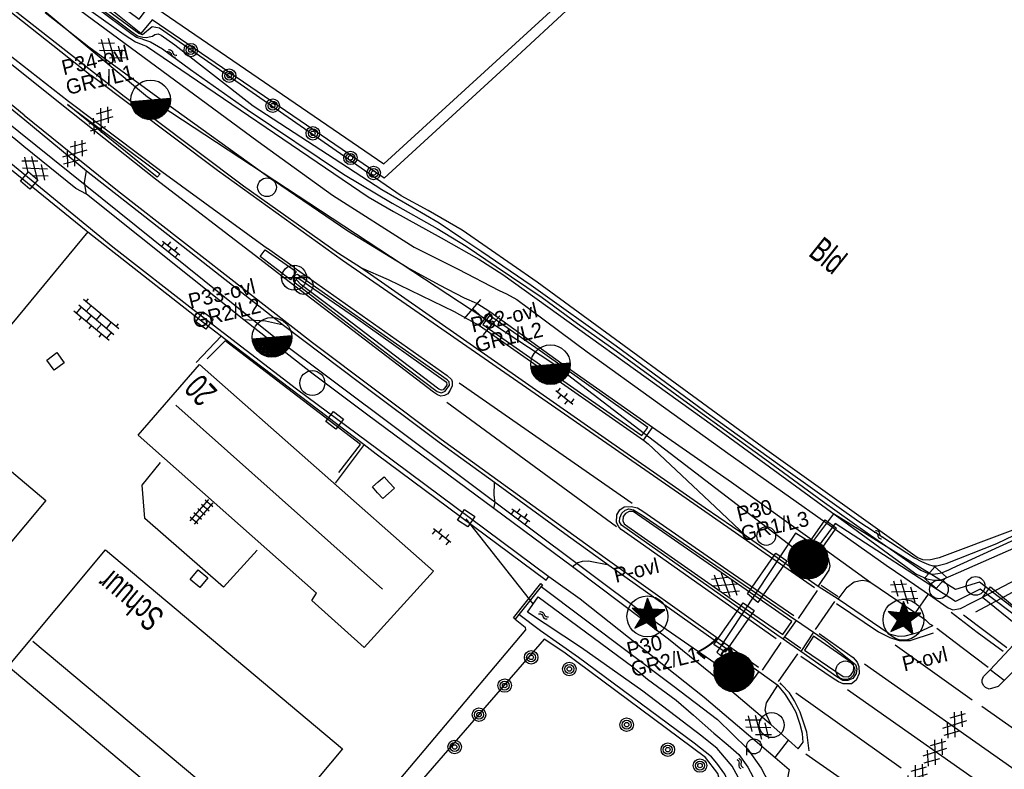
# Model space of a CAD drawing. Header units: metres. Extents: x 119757 to 244046, y 404148 to 811635.
# Tile 5 of 60: x 121365 to 121464, y 405228 to 405303. Entities that reach past the tile are written whole.
import ezdxf

# ---------------------------------------------------------------- set-up
doc = ezdxf.new("R2010")
doc.units = ezdxf.units.M
doc.layers.get('0').update_dxf_attribs({"linetype": 'CONTINUOUS'})
doc.layers.add('# Ov Nieuwe Leiding', color=250, linetype='CONTINUOUS', lineweight=30)
doc.layers.add('Lichtpunten SYMBOOL', color=1, linetype='CONTINUOUS', lineweight=30)
for name, color, linetype in [('4403', 7, 'CONTINUOUS'), ('4406', 7, 'CONTINUOUS'), ('4411', 7, 'CONTINUOUS'), ('4413', 7, 'CONTINUOUS'), ('4502', 1, 'CONTINUOUS'), ('4504', 7, 'CONTINUOUS'), ('4601', 172, 'CONTINUOUS'), ('B-AF-HAAG-GD', 74, 'CONTINUOUS'), ('B-AF-MUUR-GD', 232, 'CONTINUOUS'), ('B-AF-RAST-GD', 47, 'Raster'), ('B-AF-SCHUT-GD', 47, 'Hekwerk'), ('B-AS-HECT-GD', 9, 'CONTINUOUS'), ('B-BB-BORD-GD', 8, 'CONTINUOUS'), ('B-BP-BOOM-GD', 74, 'CONTINUOUS'), ('B-GB-BOUW-GD', 242, 'CONTINUOUS'), ('B-GB-NOKL-GD', 242, 'CONTINUOUS'), ('B-KL-WATER-GD', 8, 'CONTINUOUS'), ('B-MK-BLOKDW-GD', 121, 'CONTINUOUS'), ('B-MK-DRIEH-GD', 121, 'CONTINUOUS'), ('B-MK-KANAL-GD', 121, 'CONTINUOUS'), ('B-MK-STRP-GD', 121, 'CONTINUOUS'), ('B-MK-VLAK-GD', 121, 'CONTINUOUS'), ('B-OB-ABRI-GD', 8, 'CONTINUOUS'), ('B-OB-OVER-GD', 8, 'CONTINUOUS'), ('B-TE-OND-GD', 8, 'CONTINUOUS'), ('B-TR-SLOO-GD', 142, 'CONTINUOUS'), ('B-VH-BNDH-GD', 13, 'CONTINUOUS'), ('B-VH-FPAD-GD', 13, 'CONTINUOUS'), ('B-VH-GOOT-GD', 13, 'CONTINUOUS'), ('B-VH-HALT-GD', 13, 'CONTINUOUS'), ('B-VH-HFDR-GD', 13, 'CONTINUOUS'), ('B-VH-MATE-GD', 13, 'CONTINUOUS'), ('B-VH-OVRG-GD', 13, 'CONTINUOUS'), ('B-VH-TROT-GD', 13, 'CONTINUOUS'), ('B-VH-WEGN-GD', 13, 'CONTINUOUS'), ('B-VR-MAIB-GD', 214, 'CONTINUOUS'), ('B-WT-HDUIK-GD', 134, 'CONTINUOUS'), ('B-WT-KOLK-GD', 213, 'CONTINUOUS'), ('L-AR-BLOCKS-GD', 8, 'CONTINUOUS'), ('L-AR-SYMB-GD', 8, 'CONTINUOUS'), ('n-ov-arma-pr', 1, 'CONTINUOUS'), ('OVL Lichtpunt', 1, 'CONTINUOUS'), ('OVL Lichtpuntinformatie', 1, 'CONTINUOUS')]:
    doc.layers.add(name, color=color, linetype=linetype)
doc.linetypes.add('Hekwerk', pattern='A,4,-1,[1,dgnlstyle.shx,S=0.004,R=0,X=0,Y=0],-1', length=6)
doc.linetypes.add('OV-4x4mm2', pattern='A,8,-1.5,["4x4",Standard,S=1.5,R=0,X=0,Y=-0.75],-5.5', length=15)
doc.linetypes.add('Raster', pattern='A,4,-1,[1,dgnlstyle.shx,S=0.004,R=0,X=0,Y=0],-1', length=6)

# ---------------------------------------------------------------- blocks, each defined once
blk = doc.blocks.new('3201')
blk.add_circle((0, 0), 0.5)
blk = doc.blocks.new('2901')
for radius in [0.27, 0.18, 0.09]:
    blk.add_circle((0, 0), radius)
blk = doc.blocks.new('GV6', base_point=(119758.78532, 404407.573336))
at = {"layer": '4411'}
for points in [[(119758.78532, 404407.542086, 0), (119758.94157, 404407.667086, 0)], [(119758.84782, 404407.479586, 0), (119759.09782, 404407.667086, 0)], [(119758.84782, 404407.667086, 0), (119759.09782, 404407.479586, 0)], [(119759.00407, 404407.667086, 0), (119759.16032, 404407.542086, 0)], [(119758.78532, 404407.604586, 0), (119758.94157, 404407.479586, 0)], [(119759.00407, 404407.479586, 0), (119759.16032, 404407.604586, 0)]]:
    blk.add_polyline3d(points, dxfattribs=at)
blk = doc.blocks.new('WATER', base_point=(119758.78532, 404407.573336))
at = {"layer": '4601'}
for points in [[(119758.28532, 404407.723336, 0), (119758.34782, 404407.785836, 0), (119758.47282, 404407.848336, 0), (119758.59782, 404407.848336, 0), (119758.72282, 404407.785836, 0), (119758.78532, 404407.723336, 0), (119758.84782, 404407.660836, 0), (119758.97282, 404407.598336, 0), (119759.09782, 404407.598336, 0), (119759.22282, 404407.660836, 0), (119759.28532, 404407.723336, 0)], [(119758.28532, 404407.423336, 0), (119758.34782, 404407.485836, 0), (119758.47282, 404407.548336, 0), (119758.59782, 404407.548336, 0), (119758.72282, 404407.485836, 0), (119758.78532, 404407.423336, 0), (119758.84782, 404407.360836, 0), (119758.97282, 404407.298336, 0), (119759.09782, 404407.298336, 0), (119759.22282, 404407.360836, 0), (119759.28532, 404407.423336, 0)]]:
    blk.add_polyline3d(points, dxfattribs=at)
blk = doc.blocks.new('2401')
blk.add_circle((0.001, -0.001), 0.375)
blk = doc.blocks.new('2202')
for p, q in [((0, 0.35), (0, 0.5)), ((-0.35, 0.001), (-0.5, 0)), ((0.35, -0.001), (0.5, 0)), ((0, -0.35), (0, -0.5))]:
    blk.add_line(p, q)
blk.add_circle((0, 0), 0.35)
blk = doc.blocks.new('3001')
blk.add_line((-0.3, 0), (-0.3, -0.35))
blk.add_circle((0, 0), 0.3)
blk = doc.blocks.new('3605')
at = {"flags": 128}
blk.add_lwpolyline([(-0.25, -0.25), (-0.25, 0.25), (0.25, 0.25), (0.25, -0.25)], close=True, dxfattribs=at)
blk = doc.blocks.new('OV6', base_point=(119758.78532, 404407.573336))
at = {"layer": '4413'}
for points in [[(119758.81657, 404407.573336, 0), (119758.81657, 404407.604586, 0)], [(119758.94157, 404407.573336, 0), (119758.94157, 404407.604586, 0)], [(119759.06657, 404407.573336, 0), (119759.06657, 404407.604586, 0)], [(119758.78532, 404407.573336, 0), (119759.09782, 404407.573336, 0)], [(119758.87907, 404407.573336, 0), (119758.87907, 404407.542086, 0)], [(119759.00407, 404407.573336, 0), (119759.00407, 404407.542086, 0)]]:
    blk.add_polyline3d(points, dxfattribs=at)
blk = doc.blocks.new('3602')
at = {"flags": 128}
blk.add_lwpolyline([(-0.31, 0.001), (-0.31, 0.311), (0, 0.311), (0.31, 0.311), (0.31, 0.001), (0.31, -0.309), (0, -0.309), (-0.31, -0.309)], close=True, dxfattribs=at)
blk = doc.blocks.new('2801', base_point=(119758.533414, 404407.573336))
for points in [[(119758.033414, 404408.073336, 0), (119758.033414, 404407.573336, 0)], [(119759.033414, 404408.073336, 0), (119759.033414, 404407.573336, 0)], [(119758.033414, 404407.573336, 0), (119758.533414, 404407.573336, 0)], [(119758.033414, 404407.573336, 0), (119758.033414, 404407.073575, 0)], [(119758.533414, 404407.573336, 0), (119759.033414, 404407.573336, 0), (119759.033414, 404407.073336, 0)]]:
    blk.add_polyline3d(points)
blk = doc.blocks.new('OV2-4406', base_point=(119758.78532, 404407.573336))
at = {"layer": '4406'}
for points in [[(119758.78532, 404407.69279, 0), (119758.904774, 404407.69279, 0)], [(119758.78532, 404407.633063, 0), (119758.904774, 404407.633063, 0)], [(119758.81532, 404407.423336, 0), (119758.815183, 404407.722654, 0)], [(119758.87491, 404407.722654, 0), (119758.87532, 404407.423336, 0)], [(119758.78532, 404407.573336, 0), (119758.904774, 404407.573336, 0)], [(119758.78532, 404407.513609, 0), (119758.904774, 404407.513609, 0)], [(119758.78532, 404407.453882, 0), (119758.904774, 404407.453882, 0)]]:
    blk.add_polyline3d(points, dxfattribs=at)
blk = doc.blocks.new('2501')
at = {"flags": 128}
for points in [[(0.001, 0.499), (0.001, -0.001), (0.001, -0.501)], [(-0.499, -0.001), (0.001, -0.001), (0.501, -0.001)]]:
    blk.add_lwpolyline(points, dxfattribs=at)
blk.add_circle((0.001, -0.001), 0.5)
blk = doc.blocks.new('OV4', base_point=(119758.533414, 404407.573336))
at = {"layer": '4403'}
for points in [[(119758.627164, 404407.667086, 0), (119758.627164, 404407.635836, 0)], [(119758.752164, 404407.667086, 0), (119758.752164, 404407.635836, 0)], [(119758.877164, 404407.667086, 0), (119758.877164, 404407.635836, 0)], [(119758.533414, 404407.635836, 0), (119758.970914, 404407.635836, 0)], [(119758.564664, 404407.635836, 0), (119758.564664, 404407.573336, 0)], [(119758.689664, 404407.635836, 0), (119758.689664, 404407.573336, 0)], [(119758.814664, 404407.635836, 0), (119758.814664, 404407.573336, 0)], [(119758.939664, 404407.635836, 0), (119758.939664, 404407.573336, 0)], [(119758.533414, 404407.573336, 0), (119758.970914, 404407.573336, 0)], [(119758.533414, 404407.510836, 0), (119758.970914, 404407.510836, 0)], [(119758.564664, 404407.510836, 0), (119758.564664, 404407.479586, 0)], [(119758.627164, 404407.573336, 0), (119758.627164, 404407.510836, 0)], [(119758.752164, 404407.573336, 0), (119758.752164, 404407.510836, 0)], [(119758.877164, 404407.573336, 0), (119758.877164, 404407.510836, 0)], [(119758.939664, 404407.510836, 0), (119758.939664, 404407.479586, 0)]]:
    blk.add_polyline3d(points, dxfattribs=at)
blk = doc.blocks.new('OV_MASTB')
at = {"layer": 'n-ov-arma-pr'}
for p, q in [((0.001, -1.5), (-0.015, 1.5)), ((0.065, -1.499), (0.048, 1.499)), ((0.128, -1.495), (0.112, 1.496)), ((0.192, -1.488), (0.175, 1.49)), ((0.255, -1.478), (0.239, 1.481)), ((0.319, -1.466), (0.302, 1.469)), ((0.382, -1.451), (0.366, 1.455)), ((0.446, -1.432), (0.429, 1.437)), ((0.509, -1.411), (0.493, 1.417)), ((0.572, -1.387), (0.557, 1.393)), ((0.636, -1.359), (0.62, 1.366)), ((0.699, -1.327), (0.684, 1.335)), ((0.762, -1.292), (0.748, 1.3)), ((0.826, -1.252), (0.811, 1.262)), ((0.889, -1.208), (0.875, 1.218)), ((0.952, -1.159), (0.939, 1.17)), ((1.015, -1.104), (1.003, 1.116)), ((1.078, -1.043), (1.067, 1.055)), ((1.141, -0.973), (1.13, 0.986)), ((1.205, -0.894), (1.194, 0.907)), ((1.268, -0.802), (1.258, 0.816)), ((1.33, -0.693), (1.323, 0.708)), ((1.393, -0.556), (1.387, 0.572)), ((1.456, -0.363), (1.451, 0.379))]:
    blk.add_line(p, q, dxfattribs=at)
blk.add_circle((0, 0), 1.5, dxfattribs=at)
blk = doc.blocks.new('OV_MASTE')
at = {"layer": 'n-ov-arma-pr'}
for p, q in [((-0.429, 1.986), (-0.386, -1.897)), ((-0.346, 2.002), (-0.301, -1.912)), ((-0.262, 2.016), (-0.217, -1.923)), ((-0.178, 2.025), (-0.133, -1.93)), ((-0.094, 2.031), (-0.049, -1.934)), ((0.012, -1.935), (-0.01, 2.033)), ((0.096, -1.933), (0.074, 2.032)), ((0.18, -1.928), (0.158, 2.028)), ((0.264, -1.919), (0.242, 2.02)), ((0.348, -1.906), (0.326, 2.008)), ((0.432, -1.89), (0.41, 1.993)), ((0.516, -1.869), (0.494, 1.974)), ((-1.679, 1.101), (-1.655, -1.04)), ((-1.597, 1.223), (-1.57, -1.16)), ((-1.514, 1.328), (-1.485, -1.263)), ((-1.431, 1.42), (-1.4, -1.354)), ((-1.348, 1.502), (-1.315, -1.434)), ((-1.265, 1.575), (-1.23, -1.505)), ((-1.181, 1.641), (-1.145, -1.569)), ((-1.098, 1.7), (-1.061, -1.626)), ((-1.015, 1.752), (-0.976, -1.677)), ((-0.931, 1.8), (-0.892, -1.722)), ((-0.848, 1.842), (-0.807, -1.762)), ((-0.764, 1.879), (-0.723, -1.797)), ((-0.681, 1.912), (-0.638, -1.828)), ((-0.597, 1.94), (-0.554, -1.855)), ((-0.513, 1.965), (-0.47, -1.878)), ((0.6, -1.845), (0.579, 1.95)), ((0.684, -1.817), (0.663, 1.923)), ((0.768, -1.785), (0.747, 1.892)), ((0.851, -1.748), (0.831, 1.856)), ((0.935, -1.706), (0.915, 1.815)), ((1.019, -1.66), (1, 1.769)), ((1.103, -1.607), (1.084, 1.718)), ((1.186, -1.549), (1.168, 1.661)), ((1.27, -1.484), (1.253, 1.597)), ((1.354, -1.411), (1.337, 1.525)), ((1.437, -1.33), (1.421, 1.444)), ((1.521, -1.238), (1.506, 1.353)), ((1.604, -1.133), (1.591, 1.25)), ((1.687, -1.012), (1.675, 1.129)), ((1.77, -0.867), (1.76, 0.986)), ((-1.925, 0.518), (-1.914, -0.463)), ((-1.844, 0.774), (-1.827, -0.717)), ((-1.762, 0.956), (-1.741, -0.897)), ((1.853, -0.686), (1.845, 0.806)), ((1.936, -0.43), (1.93, 0.55))]:
    blk.add_line(p, q, dxfattribs=at)
blk.add_circle((0.012, 0.049), 1.981, dxfattribs=at)
blk = doc.blocks.new('OV_MASTF')
at = {"layer": 'Lichtpunten SYMBOOL'}
for p, q in [((-0.224, -0.256), (-0.224, 1.062)), ((-0.184, -0.256), (-0.184, 1.19)), ((-0.143, -0.256), (-0.143, 1.319)), ((-0.103, -0.256), (-0.103, 1.447)), ((-0.062, -0.256), (-0.062, 1.576)), ((0.099, -0.256), (0.099, 1.629)), ((0.139, -0.256), (0.139, 1.535)), ((0.18, -0.256), (0.18, 1.44)), ((0.22, -0.256), (0.22, 1.346)), ((0.261, -0.256), (0.261, 1.251)), ((0.301, -0.256), (0.301, 1.157)), ((0.341, -0.256), (0.341, 1.062)), ((-1.516, 0.815), (-1.516, 0.825)), ((-1.476, 0.82), (-1.476, 0.776)), ((-1.435, 0.815), (-1.435, 0.737)), ((-1.395, 0.81), (-1.395, 0.698)), ((-1.355, 0.805), (-1.355, 0.659)), ((-1.314, 0.8), (-1.314, 0.62)), ((-1.274, 0.795), (-1.274, 0.581)), ((-1.233, 0.79), (-1.233, 0.542)), ((-1.193, 0.785), (-1.193, 0.503)), ((-1.153, 0.779), (-1.153, 0.464)), ((-1.112, 0.774), (-1.112, 0.425)), ((-1.072, 0.769), (-1.072, 0.386)), ((-1.032, 0.764), (-1.032, 0.347)), ((-0.991, 0.759), (-0.991, 0.308)), ((-0.951, 0.754), (-0.951, 0.269)), ((-0.91, 0.231), (-0.91, 0.749)), ((-0.87, 0.192), (-0.87, 0.744)), ((-0.83, 0.153), (-0.83, 0.739)), ((-0.789, 0.114), (-0.789, 0.734)), ((-0.749, 0.075), (-0.749, 0.728)), ((-0.709, 0.036), (-0.709, 0.723)), ((-0.668, -0.003), (-0.668, 0.718)), ((-0.628, -0.042), (-0.628, 0.713)), ((-0.587, -0.256), (-0.587, 0.708)), ((-0.547, -0.256), (-0.547, 0.703)), ((-0.507, -0.256), (-0.507, 0.698)), ((-0.466, -0.256), (-0.466, 0.693)), ((-0.426, -0.256), (-0.426, 0.688)), ((-0.385, -0.256), (-0.385, 0.683)), ((-0.345, -0.256), (-0.345, 0.677)), ((-0.305, -0.256), (-0.305, 0.805)), ((-0.264, -0.256), (-0.264, 0.933)), ((0.382, -0.256), (0.382, 0.968)), ((0.422, -0.256), (0.422, 0.873)), ((0.463, -0.256), (0.463, 0.778)), ((0.503, -0.256), (0.503, 0.72)), ((0.543, -0.256), (0.543, 0.718)), ((0.584, -0.256), (0.584, 0.715)), ((0.624, -0.256), (0.624, 0.712)), ((0.664, -0.256), (0.664, 0.71)), ((0.705, -0.118), (0.705, 0.707)), ((0.745, -0.089), (0.745, 0.705)), ((0.787, -0.059), (0.791, 0.702)), ((0.826, -0.031), (0.826, 0.7)), ((0.866, -0.001), (0.866, 0.697)), ((0.907, 0.028), (0.907, 0.695)), ((0.947, 0.057), (0.947, 0.692)), ((0.987, 0.69), (0.987, 0.086)), ((1.028, 0.687), (1.028, 0.115)), ((1.068, 0.685), (1.068, 0.144)), ((1.109, 0.682), (1.109, 0.173)), ((1.149, 0.679), (1.149, 0.203)), ((1.189, 0.677), (1.189, 0.232)), ((1.23, 0.674), (1.23, 0.261)), ((1.27, 0.672), (1.27, 0.29)), ((1.311, 0.669), (1.311, 0.319)), ((1.351, 0.667), (1.351, 0.348)), ((1.391, 0.664), (1.391, 0.378)), ((1.432, 0.662), (1.432, 0.407)), ((1.472, 0.659), (1.472, 0.436)), ((1.512, 0.657), (1.512, 0.465)), ((1.553, 0.494), (1.553, 0.654)), ((1.593, 0.651), (1.593, 0.523)), ((1.634, 0.552), (1.634, 0.649)), ((1.674, 0.646), (1.674, 0.582)), ((1.714, 0.611), (1.714, 0.644)), ((-1.112, -0.945), (-1.112, -1.113)), ((-1.072, -0.877), (-1.072, -1.094)), ((-1.032, -0.809), (-1.032, -1.075)), ((-0.991, -0.741), (-0.991, -1.057)), ((-0.951, -0.672), (-0.951, -1.038)), ((-0.91, -0.604), (-0.91, -1.019)), ((-0.87, -0.536), (-0.87, -1)), ((-0.83, -0.468), (-0.83, -0.982)), ((-0.789, -0.4), (-0.789, -0.963)), ((-0.749, -0.331), (-0.749, -0.944)), ((-0.709, -0.256), (-0.709, -0.926)), ((-0.668, -0.256), (-0.668, -0.195)), ((-0.668, -0.256), (-0.668, -0.907)), ((-0.628, -0.256), (-0.628, -0.127)), ((-0.628, -0.256), (-0.628, -0.888)), ((-0.587, -0.256), (-0.587, -0.87)), ((-0.547, -0.256), (-0.547, -0.851)), ((-0.507, -0.256), (-0.507, -0.832)), ((-0.466, -0.256), (-0.466, -0.813)), ((-0.426, -0.256), (-0.426, -0.795)), ((-0.385, -0.256), (-0.385, -0.776)), ((-0.345, -0.256), (-0.345, -0.757)), ((-0.305, -0.256), (-0.305, -0.739)), ((-0.264, -0.256), (-0.264, -0.72)), ((-0.224, -0.256), (-0.224, -0.701)), ((-0.184, -0.256), (-0.184, -0.682)), ((-0.143, -0.256), (-0.143, -0.664)), ((-0.103, -0.256), (-0.103, -0.645)), ((-0.062, -0.256), (-0.062, -0.626)), ((0.099, -0.256), (0.099, -0.692)), ((0.139, -0.256), (0.139, -0.727)), ((0.18, -0.256), (0.18, -0.762)), ((0.22, -0.256), (0.22, -0.798)), ((0.261, -0.256), (0.261, -0.833)), ((0.301, -0.256), (0.301, -0.868)), ((0.341, -0.256), (0.341, -0.904)), ((0.382, -0.256), (0.382, -0.939)), ((0.422, -0.256), (0.422, -0.974)), ((0.463, -0.256), (0.463, -1.01)), ((0.503, -0.256), (0.503, -1.045)), ((0.543, -0.256), (0.543, -1.08)), ((0.584, -0.256), (0.584, -1.116)), ((0.624, -0.256), (0.624, -1.151)), ((0.664, -0.256), (0.664, -1.186)), ((0.705, -0.256), (0.705, -0.198)), ((0.705, -0.256), (0.705, -1.222)), ((0.745, -0.409), (0.745, -1.257)), ((0.786, -0.619), (0.786, -1.292)), ((0.826, -0.829), (0.826, -1.327)), ((-1.233, -1.15), (-1.233, -1.169)), ((-1.193, -1.082), (-1.193, -1.15)), ((-1.153, -1.014), (-1.153, -1.131)), ((0.866, -1.04), (0.866, -1.363)), ((0.907, -1.25), (0.907, -1.398))]:
    blk.add_line(p, q, dxfattribs=at)
for points in [[(0.016, 1.825), (-0.345, 0.677), (-1.529, 0.827), (-0.596, -0.073), (-1.249, -1.176), (-0.006, -0.6), (0.941, -1.428), (0.691, -0.128), (1.756, 0.641), (0.487, 0.721), (0.016, 1.825)], [(-0.022, -0.256), (-0.022, -0.256), (-0.022, 1.704)], [(0.018, 1.818), (0.018, -0.621)], [(0.059, -0.256), (0.059, -0.256), (0.059, 1.724)], [(-0.022, -0.256), (-0.022, -0.256), (-0.022, -0.608)], [(0.059, -0.256), (0.059, -0.256), (0.059, -0.657)]]:
    blk.add_lwpolyline(points, dxfattribs=at)
blk.add_circle((0, 0), 2.045, dxfattribs=at)

msp = doc.modelspace()

# ---------------------------------------------------------------- linework, layer by layer
at = {"layer": '# Ov Nieuwe Leiding', "color": 1, "linetype": 'OV-4x4mm2'}
for points in [[(121477.08, 405232.481), (121476.758, 405232.011), (121472.694, 405235.13), (121471.876, 405236.492), (121472.446, 405238.424), (121461.355, 405246.99), (121458.948, 405246.231), (121446.722, 405253.827), (121444.525, 405250.895), (121442.948, 405251.882), (121435.059, 405239.969), (121437.076, 405238.129), (121436.682, 405237.603), (121428.249, 405243.454), (121390.563, 405271.698), (121351.563, 405303.019), (121308.625, 405340.847), (121267.195, 405380.513), (121226.644, 405420.633), (121187.061, 405459.702), (121147.066, 405501.341), (121109.157, 405543.481)], [(121477.511, 405232.364), (121476.795, 405231.326), (121471.999, 405234.903), (121471.068, 405236.548), (121471.784, 405238.444), (121461.399, 405246.267), (121458.94, 405245.038), (121446.904, 405252.871), (121444.233, 405249.244), (121418.549, 405268.931), (121378.092, 405295.54), (121337.516, 405329.432), (121295.464, 405367.994), (121254.556, 405408.305), (121214.437, 405447.903), (121173.703, 405488.894), (121135.173, 405529.309)]]:
    msp.add_lwpolyline(points, dxfattribs=at)
at = {"layer": '# Ov Nieuwe Leiding', "color": 1, "lineweight": 30}
for points in [[(121445.909, 405253.217), (121446.987, 405252.436), (121445.547, 405250.361), (121444.436, 405251.131)], [(121440.972, 405249.892), (121442.071, 405249.128), (121439.179, 405244.953), (121438.119, 405245.81)], [(121461.633, 405245.441), (121462.455, 405246.498), (121467.035, 405242.657), (121466.212, 405241.752)], [(121437.69, 405244.896), (121438.806, 405244.153), (121435.878, 405239.968), (121434.767, 405240.738)]]:
    msp.add_lwpolyline(points, close=True, dxfattribs=at)
at = {"layer": 'B-AF-HAAG-GD'}
for points in [[(121373.894, 405305.885), (121377.247, 405303.379), (121378.396, 405304.86), (121401.73, 405288.883), (121426.562, 405311.612)], [(121397.222, 405257.949), (121399.405, 405260.78), (121385.861, 405271.133), (121384.075, 405269.342)]]:
    msp.add_lwpolyline(points, dxfattribs=at)
at = {"layer": 'B-AF-MUUR-GD'}
for points in [[(121414.725, 405243.402), (121417.452, 405246.846), (121417.609, 405246.722)], [(121417.466, 405246.542), (121415.242, 405243.733), (121414.882, 405243.278), (121414.725, 405243.402)], [(121417.609, 405246.722), (121417.466, 405246.542)]]:
    msp.add_lwpolyline(points, dxfattribs=at)
at = {"layer": 'B-AF-RAST-GD'}
for points in [[(121457.591, 405338.429), (121446.172, 405327.909), (121427.591, 405311.27), (121414.183, 405298.81), (121401.763, 405287.453), (121378.549, 405303.282), (121377.42, 405301.935), (121372.743, 405305.686), (121385.334, 405318.943)], [(121407.438, 405215.846), (121413.267, 405210.823), (121422.082, 405203.468), (121434.729, 405220.032), (121436.306, 405223.592), (121435.163, 405227.805), (121433.923, 405229.416), (121419.749, 405239.971), (121417.791, 405241.281), (121403.95, 405225.322)]]:
    msp.add_lwpolyline(points, dxfattribs=at)
at = {"layer": 'B-AF-SCHUT-GD'}
msp.add_lwpolyline([(121389.056, 405250.194), (121385.692, 405246.473), (121377.809, 405253.35), (121377.561, 405256.709), (121379.391, 405258.956)], dxfattribs=at)
at = {"layer": 'B-GB-BOUW-GD'}
for points in [[(121383.287, 405268.764), (121406.694, 405248.081), (121399.78, 405240.431), (121394.529, 405245.141), (121395.012, 405245.867), (121377.168, 405261.717)], [(121349.721, 405233.419), (121383.649, 405205.223), (121373.455, 405193.011), (121339.614, 405221.125), (121340.995, 405222.902), (121328.385, 405233.492), (121355.227, 405265.846), (121367.913, 405255.15)], [(121373.898, 405250.224), (121397.598, 405230.299), (121387.816, 405218.62), (121364.146, 405238.521)]]:
    msp.add_lwpolyline(points, close=True, dxfattribs=at)
at = {"layer": 'B-GB-NOKL-GD'}
for points in [[(121401.601, 405246.274), (121380.934, 405264.698)], [(121366.6, 405241.081), (121390.001, 405221.46)]]:
    msp.add_lwpolyline(points, dxfattribs=at)
at = {"layer": 'B-MK-BLOKDW-GD'}
for points in [[(121458.52, 405243.972), (121461.125, 405241.979), (121463.72, 405240.061)], [(121462.215, 405238.433), (121459.619, 405240.418), (121457.069, 405242.342)], [(121443.959, 405229.787), (121450.16, 405225.458)]]:
    msp.add_lwpolyline(points, dxfattribs=at)
at = {"layer": 'B-MK-DRIEH-GD'}
for points in [[(121447.188, 405245.511), (121445.488, 405246.656)], [(121464.087, 405240.405), (121459.747, 405243.673)], [(121443.466, 405240.333), (121441.884, 405241.453)], [(121460.624, 405235.155), (121452.889, 405240.672)]]:
    msp.add_lwpolyline(points, dxfattribs=at)
at = {"layer": 'B-MK-KANAL-GD'}
for points in [[(121443.232, 405243.355), (121445.121, 405246.139)], [(121446.845, 405245.034), (121444.903, 405242.233)], [(121441.48, 405240.937), (121439.604, 405238.181)], [(121441.218, 405237.021), (121443.177, 405239.786)]]:
    msp.add_lwpolyline(points, dxfattribs=at)
at = {"layer": 'B-MK-STRP-GD'}
for points in [[(121138.533, 405522.766), (121163.43, 405495.882), (121188.844, 405469.473), (121209.168, 405449.219), (121216.789, 405441.733), (121233.996, 405424.768), (121255.556, 405403.488), (121277.08, 405382.236), (121298.834, 405361.114), (121318.756, 405342.511), (121337.136, 405326.577), (121355.798, 405310.917), (121372.439, 405297.714)], [(121365.743, 405293.734), (121354.189, 405303.235), (121335.994, 405318.655), (121322.486, 405330.428), (121309.185, 405342.54), (121300.539, 405350.666), (121279.603, 405370.778), (121256.313, 405393.696), (121235.072, 405414.661), (121215.998, 405433.503), (121199.09, 405450.208), (121186.387, 405462.901), (121177.611, 405471.809), (121163.62, 405486.362), (121143.269, 405508.112)], [(121378.905, 405287.335), (121369.504, 405294.774), (121363.632, 405299.478)], [(121364.039, 405299.967), (121370.19, 405295.15), (121379.516, 405288.12)], [(121444.841, 405246.412), (121431.227, 405255.905), (121406.665, 405272.904), (121397.595, 405279.188), (121385.094, 405288.2), (121372.439, 405297.714)], [(121365.743, 405293.734), (121375.083, 405286.204), (121394.609, 405270.969), (121407.482, 405261.314), (121423.879, 405249.429), (121439.227, 405238.461)], [(121389.328, 405279.326), (121378.905, 405287.335)], [(121379.516, 405288.12), (121390.093, 405280.406)], [(121392.775, 405278.497), (121390.093, 405280.406)], [(121392.254, 405277.063), (121389.328, 405279.326)], [(121392.775, 405278.497), (121408.088, 405267.665), (121408.498, 405267.275), (121408.579, 405267.091), (121408.573, 405266.636), (121408.391, 405266.221), (121408.13, 405265.845), (121407.822, 405265.672), (121407.429, 405265.623), (121407.094, 405265.737), (121406.7, 405266.019), (121392.254, 405277.063)], [(121426.583, 405254.848), (121409.281, 405266.9)], [(121408.058, 405264.991), (121425.031, 405252.541)], [(121462.414, 405244.784), (121463.048, 405245.126), (121472.336, 405250.142), (121475.707, 405252.252), (121480.697, 405255.712), (121482.285, 405256.873)], [(121440.998, 405241.288), (121427.163, 405251.075), (121425.502, 405252.259), (121425.243, 405252.52), (121425.005, 405252.956), (121425.067, 405253.714), (121425.364, 405254.225), (121425.8, 405254.51), (121426.493, 405254.557), (121427.125, 405254.411), (121427.641, 405254.096), (121436.175, 405248.193), (121442.781, 405243.626)], [(121447.03, 405244.853), (121451.235, 405242.015), (121452.369, 405241.446), (121453.289, 405241.153), (121454.392, 405241.141), (121456.73, 405241.903)], [(121460.966, 405244.002), (121462.414, 405244.784)], [(121445.315, 405241.848), (121448.712, 405239.433), (121449.106, 405238.975), (121449.268, 405238.546), (121449.302, 405237.833), (121448.993, 405237.148), (121448.545, 405236.795), (121447.691, 405236.792), (121447.219, 405237.009), (121446.714, 405237.317), (121443.477, 405239.521)], [(121465.491, 405227.757), (121449.823, 405238.752)], [(121444.305, 405230.098), (121444.081, 405231.968), (121443.39, 405233.968), (121442.836, 405235.106), (121442.327, 405235.897), (121441.539, 405236.746), (121441.381, 405236.885)], [(121448.145, 405236.221), (121463.638, 405225.317)], [(121453.513, 405228.338), (121442.962, 405235.852)], [(121461.567, 405234.553), (121470.467, 405228.269)]]:
    msp.add_lwpolyline(points, dxfattribs=at)
at = {"layer": 'B-MK-VLAK-GD'}
for points in [[(121379.07, 405287.547), (121370.088, 405294.801), (121379.34, 405287.876)], [(121389.371, 405279.582), (121389.862, 405280.249), (121392.955, 405278.084), (121392.392, 405277.254)]]:
    msp.add_lwpolyline(points, close=True, dxfattribs=at)
at = {"layer": 'B-TR-SLOO-GD'}
for points in [[(121456.319, 405249.178), (121455.672, 405249.217), (121455.093, 405249.446), (121439.601, 405260.543), (121417.089, 405277.014), (121409.562, 405282.247), (121406.161, 405284.211), (121403.458, 405285.655), (121401.439, 405287.059), (121379.3, 405302.457), (121378.561, 405302.597), (121377.589, 405301.779), (121377.229, 405301.928), (121371.952, 405305.843), (121371.567, 405306.189), (121353.865, 405322.142), (121353.57, 405322.166), (121353.257, 405321.966), (121353.108, 405321.697), (121353.162, 405321.345), (121353.861, 405320.651)], [(121377.582, 405301.369), (121376.996, 405301.511), (121376.41, 405301.94), (121373.116, 405304.411), (121371.025, 405305.827), (121368.62, 405307.809), (121365.774, 405310.404), (121362.913, 405312.987), (121353.552, 405321.741), (121353.689, 405321.887), (121363.049, 405313.135), (121365.908, 405310.553), (121368.752, 405307.96), (121371.145, 405305.987), (121373.232, 405304.574), (121376.529, 405302.101), (121377.081, 405301.695), (121377.629, 405301.563)], [(121353.861, 405320.651), (121360.888, 405314.406), (121366.51, 405309.105), (121370.261, 405305.906), (121372.64, 405304.034), (121375.758, 405301.814), (121376.901, 405301.083), (121377.629, 405300.806), (121377.975, 405300.671), (121400.16, 405285.58), (121402.712, 405284.115), (121407.483, 405281.476), (121411.232, 405279.338), (121413.661, 405277.806), (121434.612, 405262.698), (121454.842, 405247.919), (121455.036, 405247.777), (121456.059, 405247.312), (121456.777, 405247.184), (121457.557, 405247.22), (121458.475, 405247.624)], [(121377.582, 405301.369), (121378.405, 405301.082), (121379.58, 405300.401), (121382.403, 405298.328), (121388.064, 405294.314), (121397.699, 405287.839), (121402.576, 405284.931), (121407.082, 405282.413), (121409.983, 405280.633), (121412.969, 405278.592), (121417.565, 405275.473), (121421.126, 405272.899), (121425.003, 405270.162), (121432.842, 405264.418), (121439.872, 405259.33), (121445.612, 405255.126), (121450.097, 405251.922), (121455.476, 405248.184), (121456.199, 405247.861), (121456.489, 405247.805), (121456.719, 405247.779), (121457.168, 405247.837), (121457.547, 405247.926), (121457.877, 405248.055)], [(121377.629, 405301.563), (121377.977, 405301.543), (121378.266, 405301.604), (121378.583, 405301.676), (121378.83, 405301.842), (121379.14, 405301.901), (121379.445, 405301.766), (121380.81, 405300.784), (121388.674, 405294.685), (121401.551, 405286.3), (121404.552, 405284.552), (121407.283, 405282.964), (121409.428, 405281.482), (121411.559, 405280.089), (121416.495, 405276.716), (121424.982, 405270.635), (121434.373, 405263.726), (121442.191, 405258.112), (121449.28, 405253.052), (121454.825, 405249.428), (121455.548, 405249.051), (121456.227, 405248.749), (121456.675, 405248.609), (121457.091, 405248.622)], [(121519.944, 405297.432), (121506.141, 405284.655), (121492.446, 405272.474), (121485.323, 405266.13), (121482.571, 405263.742), (121476.985, 405259.487), (121474.58, 405257.548), (121472.423, 405256.159), (121464.681, 405252.191), (121457.307, 405249.419), (121456.319, 405249.178)], [(121457.091, 405248.622), (121458.019, 405248.854), (121463.079, 405250.863), (121469.174, 405253.803), (121472.227, 405255.334), (121473.414, 405256.018), (121475.245, 405257.342), (121477.846, 405259.3), (121482.053, 405262.755), (121484.959, 405265.338), (121490.802, 405270.333), (121496.526, 405275.409), (121501.454, 405279.753), (121506.67, 405284.422), (121510.949, 405288.149), (121520.324, 405296.775)], [(121457.877, 405248.055), (121458.263, 405248.206), (121458.623, 405248.373), (121466.476, 405251.99), (121471.015, 405253.904), (121473.402, 405255.132), (121474.744, 405255.943), (121475.962, 405256.864), (121477.235, 405257.878), (121480.938, 405260.896), (121485.098, 405264.634), (121490.868, 405269.493), (121496.698, 405274.502), (121502.527, 405279.691), (121509.172, 405285.389), (121515.562, 405291.165), (121520.999, 405296.108)], [(121458.475, 405247.624), (121459.232, 405247.956), (121469.249, 405252.355), (121474.696, 405255.182), (121476.839, 405256.516), (121483.378, 405262.046), (121503.536, 405279.6), (121521.345, 405295.604)], [(121417.466, 405246.542), (121430.648, 405236.644), (121435.115, 405233.235), (121438.134, 405230.284)], [(121437.205, 405227.465), (121436.599, 405228.549), (121435.84, 405229.464), (121435.082, 405230.321), (121433.549, 405231.562), (121427.666, 405236.077), (121421.527, 405240.405), (121416.121, 405243.977), (121417.171, 405245.511), (121426.65, 405238.504), (121428.129, 405237.272), (121430.987, 405235.148), (121432.713, 405233.66), (121434.776, 405231.86), (121436.179, 405230.667), (121437.263, 405229.708), (121438.165, 405228.455), (121438.684, 405227.434)], [(121439.82, 405223.495), (121439.112, 405222.256), (121438.136, 405222.387), (121437.382, 405222.706), (121436.98, 405223.086), (121436.657, 405224.771), (121436.47, 405226.323), (121435.86, 405227.746), (121435.066, 405228.855), (121434.516, 405229.484), (121432.803, 405230.862), (121421.215, 405239.418), (121417.404, 405242.09), (121415.242, 405243.733)], [(121438.134, 405230.284), (121439.499, 405228.367), (121440.233, 405226.961), (121440.281, 405225.429), (121440.171, 405224.189), (121439.82, 405223.495)]]:
    msp.add_lwpolyline(points, dxfattribs=at)
at = {"layer": 'B-VH-BNDH-GD'}
for points in [[(121393.473, 405276.773), (121392.982, 405277.253), (121392.977, 405277.44), (121393.133, 405277.466), (121398.903, 405273.469), (121408.024, 405267.008), (121408.044, 405266.733), (121407.942, 405266.561), (121407.661, 405266.244), (121407.499, 405266.196), (121407.229, 405266.299), (121397.733, 405273.552)], [(121411.633, 405272.8), (121421.747, 405265.713), (121427.562, 405261.664), (121428.146, 405262.471), (121417.601, 405269.984), (121412.317, 405273.686)], [(121442.578, 405243.03), (121426.687, 405254.046), (121426.303, 405254.058), (121425.92, 405253.861), (121425.695, 405253.549), (121425.648, 405253.128), (121425.788, 405252.823), (121426.163, 405252.565), (121436.501, 405245.297), (121441.68, 405241.736)], [(121444.747, 405241.559), (121443.844, 405240.183), (121447.685, 405237.533), (121448.232, 405237.482), (121448.516, 405237.729), (121448.721, 405238.074), (121448.76, 405238.452), (121448.725, 405238.742), (121448.326, 405239.074)]]:
    msp.add_lwpolyline(points, close=True, dxfattribs=at)
at = {"layer": 'B-VH-FPAD-GD'}
for points in [[(121439.255, 405238.026), (121438.362, 405236.809), (121438.092, 405236.624), (121437.702, 405236.431), (121436.9, 405236.37), (121435.909, 405236.586), (121434.429, 405237.853), (121430.223, 405241.284), (121420.618, 405248.526), (121412.744, 405254.367), (121400.008, 405263.81), (121394.413, 405268.006), (121387.716, 405273.25), (121371.969, 405285.822), (121370.913, 405286.398), (121365.729, 405290.613), (121350.139, 405303.526), (121336.808, 405314.691), (121321.4, 405328.106), (121307.237, 405340.951), (121291.214, 405355.905), (121280.509, 405366.163), (121263.746, 405382.68), (121250.87, 405395.387)], [(121351.913, 405320.376), (121361.994, 405311.883), (121368.099, 405306.67), (121389.171, 405291.108), (121396.614, 405285.751), (121404.778, 405280.517), (121409.189, 405278.314), (121413.268, 405276.206), (121414.002, 405275.855), (121415.053, 405275.276), (121422.079, 405270.061), (121436.168, 405259.884), (121451.989, 405248.692), (121453.861, 405247.405), (121456.228, 405245.778), (121458.202, 405244.42), (121458.69, 405244.222)], [(121445.199, 405246.542), (121446.287, 405248.17), (121446.396, 405248.629), (121446.254, 405249.254), (121445.971, 405249.925), (121445.537, 405250.533), (121436.527, 405256.977), (121428.617, 405262.476), (121419.562, 405268.832), (121412.328, 405274.061), (121411.059, 405274.873), (121409.82, 405275.435), (121407.301, 405276.734), (121404.075, 405278.502), (121398.126, 405282.142), (121389.972, 405287.715), (121379.873, 405294.991), (121372.206, 405300.574), (121367.838, 405304.006)], [(121352.647, 405298.545), (121352.326, 405298.135), (121371.958, 405282.184), (121372.103, 405282.07), (121382.781, 405273.671), (121385.913, 405271.268), (121399.755, 405260.752), (121400.976, 405259.825), (121417.967, 405247.173), (121418.264, 405247.544)], [(121418.264, 405247.544), (121421.375, 405245.294), (121433.786, 405235.466), (121440.892, 405229.409)], [(121447.206, 405245.286), (121448.106, 405246.474), (121448.807, 405247.006), (121449.595, 405247.171), (121450.051, 405247.099), (121450.483, 405246.962), (121454.942, 405243.896), (121455.942, 405243.211), (121456.357, 405242.811), (121456.658, 405242.643)], [(121441.688, 405241.256), (121443.041, 405243.136)], [(121444.718, 405241.97), (121443.458, 405240.019)], [(121463.805, 405237.133), (121462.404, 405238.204)], [(121442.233, 405231.161), (121440.503, 405232.675), (121440.068, 405233.623), (121439.906, 405234.169), (121440.022, 405234.889), (121441.175, 405236.666)]]:
    msp.add_lwpolyline(points, dxfattribs=at)
at = {"layer": 'B-VH-GOOT-GD'}
msp.add_lwpolyline([(121352.647, 405298.545), (121364.796, 405288.635), (121374.612, 405280.559), (121382.922, 405274.098), (121392.985, 405266.334), (121401.148, 405260.304), (121418.264, 405247.544)], dxfattribs=at)
at = {"layer": 'B-VH-HALT-GD'}
msp.add_lwpolyline([(121399.387, 405278.509), (121402.162, 405277.277), (121408.783, 405274.072), (121410.138, 405273.308), (121411.304, 405272.676), (121427.717, 405261.2), (121428.178, 405260.82), (121434.878, 405254.537), (121437.988, 405251.575)], dxfattribs=at)
at = {"layer": 'B-VH-HFDR-GD'}
for points in [[(121452.302, 405241.809), (121447.206, 405245.286), (121445.199, 405246.542), (121437.988, 405251.575), (121433.891, 405254.378), (121424.213, 405261.124), (121410.03, 405271.035), (121399.387, 405278.509), (121397.217, 405279.889), (121387.698, 405286.645), (121378.554, 405293.509), (121375.747, 405295.616), (121361.433, 405306.833), (121340.781, 405323.945), (121329.559, 405333.535), (121324.067, 405338.383), (121311.607, 405349.503), (121304.344, 405356.362), (121288.267, 405371.772), (121278.099, 405381.817), (121270.909, 405388.81), (121264.8, 405394.989), (121251.279, 405408.498)], [(121251.572, 405397.943), (121267.514, 405382.194), (121270.884, 405378.87), (121281.138, 405368.756), (121297.715, 405352.786), (121311.097, 405340.321), (121327.655, 405325.432), (121338.551, 405315.915), (121351.586, 405304.931), (121355.247, 405301.935), (121365.828, 405293.275), (121371.988, 405288.174), (121383.662, 405279.018), (121391.691, 405272.728), (121399.308, 405266.985), (121407.273, 405261.005), (121412.812, 405257), (121420.207, 405251.572), (121424.243, 405248.666), (121429.764, 405244.782), (121439.255, 405238.026), (121441.175, 405236.666)]]:
    msp.add_lwpolyline(points, dxfattribs=at)
for points in [[(121393.095, 405277.789), (121392.856, 405277.73), (121392.725, 405277.5), (121392.653, 405277.306), (121392.695, 405277.127), (121392.861, 405276.947), (121402.825, 405269.264), (121407.084, 405266.075), (121407.471, 405265.957), (121407.739, 405266.026), (121407.89, 405266.124), (121408.294, 405266.72), (121408.277, 405267.031), (121408.082, 405267.229), (121396.139, 405275.663)], [(121442.966, 405243.187), (121443.041, 405243.136), (121444.718, 405241.97), (121445.939, 405241.122), (121448.948, 405238.744), (121449.067, 405238.285), (121448.988, 405237.817), (121448.655, 405237.345), (121448.171, 405237.12), (121447.653, 405237.14), (121447.076, 405237.494), (121443.458, 405240.019), (121441.688, 405241.256), (121441.057, 405241.696), (121425.53, 405252.674), (121425.31, 405253.024), (121425.342, 405253.436), (121425.564, 405253.892), (121425.894, 405254.191), (121426.25, 405254.316), (121426.707, 405254.217), (121427.677, 405253.624)]]:
    msp.add_lwpolyline(points, close=True, dxfattribs=at)
at = {"layer": 'B-VH-MATE-GD'}
for points in [[(121445.537, 405250.533), (121450.483, 405246.962)], [(121454.942, 405243.896), (121456.228, 405245.778)], [(121440.503, 405232.675), (121435.909, 405236.586)], [(121440.892, 405229.409), (121442.233, 405231.161)]]:
    msp.add_lwpolyline(points, dxfattribs=at)
at = {"layer": 'B-VH-OVRG-GD'}
for points in [[(121371.969, 405285.822), (121371.791, 405287.007), (121371.988, 405288.174)], [(121372.103, 405282.07), (121362.581, 405270.55), (121362.193, 405270.3), (121361.747, 405270.613), (121355.553, 405275.044)], [(121391.691, 405272.728), (121389.911, 405273.116), (121387.716, 405273.25)], [(121385.475, 405271.604), (121382.963, 405268.992)], [(121399.755, 405260.752), (121396.862, 405256.91)], [(121412.744, 405254.367), (121412.864, 405254.965), (121412.785, 405255.688), (121412.812, 405257)], [(121424.243, 405248.666), (121422.204, 405249.066), (121421.59, 405249.065), (121421.163, 405248.906), (121420.618, 405248.526)], [(121414.882, 405243.278), (121415.864, 405242.479), (121415.926, 405242.211), (121394.682, 405216.96), (121385.143, 405205.038)]]:
    msp.add_lwpolyline(points, dxfattribs=at)
at = {"layer": 'B-VH-TROT-GD'}
for points in [[(121412.328, 405274.061), (121411.304, 405272.676)], [(121427.717, 405261.2), (121428.617, 405262.476)]]:
    msp.add_lwpolyline(points, dxfattribs=at)
at = {"layer": 'B-VH-WEGN-GD'}
for points in [[(121461.529, 405245.423), (121462.354, 405245.856), (121472.148, 405250.998), (121477.765, 405253.94), (121479.228, 405254.891), (121482.608, 405257.4), (121486.248, 405260.041), (121500.288, 405272.212), (121513.488, 405283.542), (121524.705, 405293.783)], [(121458.69, 405244.222), (121459.454, 405244.341), (121460.598, 405244.935), (121461.529, 405245.423)], [(121452.302, 405241.809), (121453.239, 405241.562), (121453.893, 405241.599), (121454.674, 405241.794), (121455.188, 405241.939), (121456.658, 405242.643)], [(121463.805, 405237.133), (121463.198, 405236.534), (121462.318, 405236.276), (121461.951, 405236.417), (121461.753, 405236.619), (121461.604, 405236.937), (121461.627, 405237.214), (121461.742, 405237.516), (121462.404, 405238.204), (121463.847, 405239.749), (121466.082, 405242.141)], [(121467.565, 405241.072), (121465.298, 405238.649), (121463.805, 405237.133)], [(121442.233, 405231.161), (121443.215, 405230.302), (121443.687, 405230.941), (121443.673, 405231.346), (121443.62, 405231.818), (121443.405, 405232.732), (121442.99, 405233.923), (121442.531, 405234.75), (121441.926, 405235.726), (121441.175, 405236.666)], [(121440.892, 405229.409), (121442.308, 405228.228), (121441.196, 405222.555)]]:
    msp.add_lwpolyline(points, dxfattribs=at)
at = {"layer": 'B-WT-HDUIK-GD'}
msp.add_lwpolyline([(121416.686, 405244.806), (121409.984, 405253.319)], dxfattribs=at)

# ---------------------------------------------------------------- block references
at = {"layer": '# Ov Nieuwe Leiding', "color": 5, "lineweight": 30}
for p in [(121444.181, 405249.226), (121436.753, 405237.937)]:
    msp.add_blockref('OV_MASTE', p, dxfattribs=at)
at = {"layer": '# Ov Nieuwe Leiding', "color": 1, "lineweight": 50}
for p in [(121428.111, 405243.557), (121453.733, 405243.222)]:
    msp.add_blockref('OV_MASTF', p, dxfattribs=at)
at = {"layer": 'B-AS-HECT-GD', "xscale": 2.5, "yscale": 2.5, "zscale": 2.5}
msp.add_blockref('2202', (121436.309, 405238.983), dxfattribs=at)
at = {"layer": 'B-BB-BORD-GD', "xscale": 2.5, "yscale": 2.5, "zscale": 2.5}
for p in [(121390.045, 405286.533), (121393.713, 405276.737), (121440.001, 405251.602), (121457.282, 405246.255), (121460.951, 405246.602), (121447.916, 405238.156)]:
    msp.add_blockref('2401', p, dxfattribs=at)
at = {"layer": 'B-BP-BOOM-GD', "xscale": 2.5, "yscale": 2.5, "zscale": 2.5}
for p in [(121382.419, 405300.267), (121386.263, 405297.703), (121390.617, 405294.696), (121394.637, 405291.934), (121398.397, 405289.471), (121400.718, 405287.961), (121416.479, 405239.449), (121420.295, 405238.287), (121413.831, 405236.622), (121411.259, 405233.707), (121426.037, 405232.701), (121408.819, 405230.475), (121430.153, 405230.205), (121433.37, 405228.611)]:
    msp.add_blockref('2901', p, dxfattribs=at)
at = {"layer": 'B-KL-WATER-GD', "xscale": 2.5, "yscale": 2.5, "zscale": 2.5}
for p in [(121394.584, 405266.918), (121440.552, 405232.663)]:
    msp.add_blockref('3201', p, dxfattribs=at)
at = {"layer": 'B-OB-ABRI-GD', "xscale": 2.5, "yscale": 2.5, "zscale": 2.5, "rotation": 139.350093}
msp.add_blockref('2801', (121411.579, 405273.524), dxfattribs=at)
at = {"layer": 'B-OB-OVER-GD', "xscale": 2.5, "yscale": 2.5, "zscale": 2.5}
msp.add_blockref('3001', (121438.784, 405230.532), dxfattribs=at)
at = {"layer": 'B-VR-MAIB-GD', "xscale": 2.5, "yscale": 2.5, "zscale": 2.5}
msp.add_blockref('2501', (121392.756, 405277.478), dxfattribs=at)
at = {"layer": 'B-WT-KOLK-GD', "xscale": 2.5, "yscale": 2.5, "zscale": 2.5}
for name, p, rotation in [('3605', (121366.246, 405287.203), 320.183498), ('3605', (121383.799, 405273.191), 323.33075), ('3605', (121368.89, 405269.091), 306.366267), ('3605', (121396.821, 405263.19), 322.82702), ('3602', (121401.694, 405256.447), 311.693788), ('3605', (121409.978, 405253.381), 326.865017), ('3605', (121383.238, 405247.334), 320.063235), ('3602', (121456.935, 405247.426), 228.164536)]:
    msp.add_blockref(name, p, dxfattribs=dict(at, rotation=rotation))
at = {"layer": 'L-AR-BLOCKS-GD', "yscale": 0.8}
for p, rotation in [((121380.534, 405299.947), 326.416868), ((121451.25, 405251.75), 318.792314), ((121417.708, 405243.667), 330.2455619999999), ((121437.375, 405228.833), 294.995935)]:
    msp.add_blockref('WATER', p, dxfattribs=dict(at, rotation=rotation))
at = {"layer": 'L-AR-SYMB-GD'}
for name, p, xscale, yscale, zscale, rotation in [('GV6', (121375.727, 405299.295), 8, 8, 8, 142.499794), ('GV6', (121374.286, 405294.436), 8, 8, 8, 234.443706), ('GV6', (121371.71, 405291.086), 8, 8, 8, 232.5746790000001), ('GV6', (121367.987, 405287.447), 8, 8, 8, 140.631737), ('OV6', (121381.314, 405279.741), 7, 16, 7, 141.932028), ('OV4', (121374.735, 405271.766), 10.5, 12, 10.5, 140.183527), ('OV6', (121418.94, 405266.165), 6.999999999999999, 16, 6.999999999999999, 321.492828), ('OV2-4406', (121383.112, 405254.372), 8.5, 9.5, 8.5, 318.579021), ('OV6', (121416.332, 405253.022), 7, 16, 7, 144.462326), ('OV6', (121408.439, 405250.967), 7, 16, 7, 141.712355), ('GV6', (121434.655, 405247.502), 8, 8, 8, 327.6621010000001), ('GV6', (121452.58, 405246.92), 8, 8, 8, 324.443702), ('GV6', (121459.719, 405233.931), 8, 8, 8, 234.474729), ('GV6', (121438.042, 405233.385), 8, 8, 8, 321.506942), ('GV6', (121457.735, 405231.154), 8, 8, 8, 234.443706), ('GV6', (121455.796, 405228.609), 8, 8, 8, 234.474729)]:
    msp.add_blockref(name, p, dxfattribs=dict(at, xscale=xscale, yscale=yscale, zscale=zscale, rotation=rotation))
at = {"layer": 'OVL Lichtpunt', "xscale": 1.32091475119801, "yscale": 1.32091475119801, "zscale": 1.32091475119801, "rotation": 274.5000000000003}
for p in [(121378.403, 405295.285), (121390.541, 405271.502), (121418.413, 405268.762)]:
    msp.add_blockref('OV_MASTB', p, dxfattribs=at)

# ---------------------------------------------------------------- texts
at = {"layer": '4502', "width": 0.68}
msp.add_text('20', height=2.5, rotation=133.45975, dxfattribs=at).set_placement((121385.187, 405266.13))
at = {"layer": '4504', "width": 0.68}
msp.add_text('3.7', height=2.5, rotation=140.44376, dxfattribs=at).set_placement((121436.956, 405239.888))
at = {"layer": 'B-TE-OND-GD', "width": 0.68}
for s, rotation, p in [('Bld', 321.34018, (121444.124, 405279.749)), ('Schuur', 140.00247, (121379.923, 405243.802))]:
    msp.add_text(s, height=2.5, rotation=rotation, dxfattribs=at).set_placement(p)
at = {"layer": 'OVL Lichtpuntinformatie', "linetype": 'Continuous', "ltscale": 10}
for s, p in [('P34-ovl', (121369.705, 405297.735)), ('GR1/L1', (121370.126, 405295.766, -54.405)), ('P33-ovl', (121382.386, 405274.362)), ('GR2/L2', (121382.807, 405272.393, -54.405)), ('P32-ovl', (121410.634, 405271.968)), ('GR1/L2', (121411.055, 405269.999, -54.405)), ('P30', (121437.254, 405253.022)), ('GR1/L3', (121437.675, 405251.053, -54.405)), ('P-ovl', (121424.958, 405246.902)), ('P30', (121426.253, 405239.447)), ('GR2/L1', (121426.674, 405237.478, -54.405)), ('P-ovl', (121453.815, 405238.035))]:
    msp.add_text(s, height=1.5, rotation=13.46538, dxfattribs=at).set_placement(p)

doc.saveas('drawing.dxf')
